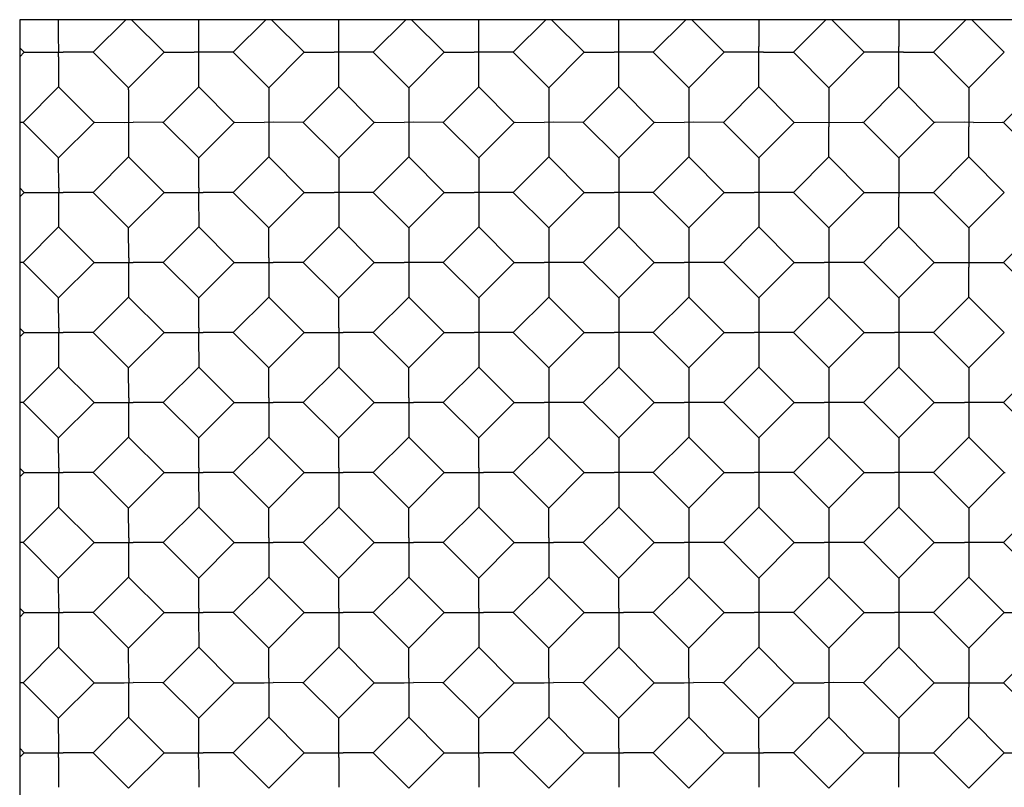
# Model space of a CAD drawing. Header units: inches. Extents: x 0 to 11.6, y 0 to 8.9.
# Tile 4 of 7: x 2.5 to 5, y 3.5 to 5.4. Entities that reach past the tile are written whole.
import ezdxf

# ---------------------------------------------------------------- set-up
doc = ezdxf.new("R2010")
doc.units = ezdxf.units.IN
doc.header["$LTSCALE"] = 0.636842
doc.header["$MEASUREMENT"] = 0
doc.layers.get('0').update_dxf_attribs({"linetype": 'CONTINUOUS'})

msp = doc.modelspace()

# ---------------------------------------------------------------- linework, layer by layer
at = {"color": 7, "linetype": 'Continuous'}
for p, q in [((2.5377, 5.3966), (2.5377, 1.6966)), ((8.0377, 5.3966), (2.5377, 5.3966)), ((2.7233, 5.3143), (2.8055, 5.3966)), ((2.9023, 5.3143), (2.8201, 5.3966)), ((2.9896, 5.3924), (2.9896, 5.3966)), ((3.0768, 5.3143), (3.1591, 5.3966)), ((3.2559, 5.3143), (3.1737, 5.3966)), ((3.3431, 5.3924), (3.3431, 5.3966)), ((3.4304, 5.3143), (3.5126, 5.3966)), ((3.6094, 5.3143), (3.5272, 5.3966)), ((3.6967, 5.3924), (3.6967, 5.3966)), ((3.7839, 5.3143), (3.8662, 5.3966)), ((3.963, 5.3143), (3.8808, 5.3966)), ((4.0502, 5.3924), (4.0502, 5.3966)), ((4.1375, 5.3143), (4.2197, 5.3966)), ((4.3165, 5.3143), (4.2343, 5.3966)), ((4.491, 5.3143), (4.5733, 5.3966)), ((4.5879, 5.3966), (4.6701, 5.3143)), ((4.8446, 5.3143), (4.9268, 5.3966)), ((4.9414, 5.3966), (5.0237, 5.3143)), ((2.9896, 5.3261), (2.9896, 5.3924)), ((3.3432, 5.3261), (3.3431, 5.3924)), ((3.6967, 5.3261), (3.6967, 5.3924)), ((4.0503, 5.3261), (4.0502, 5.3924)), ((2.5377, 5.3254), (2.5488, 5.3143)), ((2.9896, 5.2271), (2.9896, 5.3261)), ((3.3431, 5.2271), (3.3432, 5.3261)), ((3.6967, 5.2271), (3.6967, 5.3261)), ((4.0502, 5.2271), (4.0503, 5.3261)), ((4.4038, 5.3424), (4.4037, 5.3289)), ((4.4038, 5.3026), (4.4037, 5.3289)), ((4.7574, 5.3424), (4.7573, 5.3289)), ((4.7574, 5.3026), (4.7573, 5.3289)), ((2.5377, 5.3032), (2.5488, 5.3143)), ((2.6244, 5.3143), (2.6477, 5.3144)), ((2.636, 5.3027), (2.636, 5.2292)), ((2.8128, 5.2248), (2.7233, 5.3143)), ((2.8128, 5.2248), (2.9023, 5.3143)), ((2.9023, 5.3143), (2.9045, 5.3143)), ((2.9045, 5.3143), (2.9782, 5.3143)), ((3.1664, 5.2248), (3.0768, 5.3143)), ((3.1664, 5.2248), (3.2559, 5.3143)), ((3.2559, 5.3143), (3.258, 5.3143)), ((3.258, 5.3143), (3.3318, 5.3143)), ((3.5199, 5.2248), (3.4304, 5.3143)), ((3.5199, 5.2248), (3.6094, 5.3143)), ((3.6094, 5.3143), (3.6116, 5.3143)), ((3.6116, 5.3143), (3.6853, 5.3143)), ((3.8735, 5.2248), (3.7839, 5.3143)), ((3.8735, 5.2248), (3.963, 5.3143)), ((3.963, 5.3143), (3.9651, 5.3143)), ((3.9651, 5.3143), (4.0389, 5.3143)), ((4.227, 5.2248), (4.1375, 5.3143)), ((4.227, 5.2248), (4.3165, 5.3143)), ((4.3187, 5.3143), (4.3166, 5.3143)), ((4.3921, 5.3144), (4.3187, 5.3143)), ((4.4155, 5.3143), (4.3921, 5.3144)), ((4.4155, 5.3143), (4.4889, 5.3143)), ((4.4889, 5.3143), (4.491, 5.3143)), ((4.491, 5.3143), (4.5806, 5.2248)), ((4.5806, 5.2248), (4.6701, 5.3143)), ((4.6723, 5.3143), (4.6701, 5.3143)), ((4.7457, 5.3144), (4.6723, 5.3143)), ((4.769, 5.3143), (4.7457, 5.3144)), ((4.769, 5.3143), (4.8424, 5.3143)), ((4.8424, 5.3143), (4.8446, 5.3143)), ((4.8446, 5.3143), (4.9341, 5.2248)), ((4.9341, 5.2248), (5.0237, 5.3143)), ((2.636, 5.2271), (2.5465, 5.1375)), ((2.636, 5.2292), (2.636, 5.2271)), ((2.7256, 5.1375), (2.636, 5.2271)), ((2.9001, 5.1375), (2.9896, 5.2271)), ((3.0791, 5.1375), (2.9896, 5.2271)), ((3.1664, 5.2248), (3.1664, 5.0503)), ((3.2536, 5.1375), (3.3431, 5.2271)), ((3.4327, 5.1375), (3.3431, 5.2271)), ((3.5199, 5.2248), (3.5199, 5.0503)), ((3.6072, 5.1375), (3.6967, 5.2271)), ((3.7862, 5.1375), (3.6967, 5.2271)), ((3.8735, 5.2248), (3.8735, 5.0503)), ((3.9607, 5.1375), (4.0502, 5.2271)), ((4.1398, 5.1375), (4.0502, 5.2271)), ((4.227, 5.2248), (4.227, 5.0503)), ((4.3143, 5.1375), (4.4038, 5.2271)), ((4.4933, 5.1375), (4.4038, 5.2271)), ((4.5806, 5.2248), (4.5806, 5.2226)), ((4.6678, 5.1375), (4.7574, 5.2271)), ((4.8469, 5.1375), (4.7574, 5.2271)), ((5.0214, 5.1375), (5.1109, 5.2271)), ((2.8128, 5.2194), (2.8128, 5.1259)), ((4.9341, 5.1492), (4.9342, 5.1259)), ((2.636, 5.048), (2.5465, 5.1375)), ((2.636, 5.048), (2.7256, 5.1375)), ((2.8012, 5.1375), (2.8245, 5.1376)), ((2.8128, 5.1259), (2.8128, 5.0525)), ((2.9896, 5.048), (2.9001, 5.1375)), ((2.9896, 5.048), (3.0791, 5.1375)), ((3.0791, 5.1375), (3.0812, 5.1376)), ((3.0812, 5.1376), (3.155, 5.1375)), ((3.3431, 5.048), (3.2536, 5.1375)), ((3.3431, 5.048), (3.4327, 5.1375)), ((3.4327, 5.1375), (3.4348, 5.1376)), ((3.4348, 5.1376), (3.5086, 5.1375)), ((3.6967, 5.048), (3.6072, 5.1375)), ((3.6967, 5.048), (3.7862, 5.1375)), ((3.7862, 5.1375), (3.7884, 5.1376)), ((3.7884, 5.1376), (3.8621, 5.1375)), ((4.0502, 5.048), (3.9607, 5.1375)), ((4.0502, 5.048), (4.1398, 5.1375)), ((4.1398, 5.1375), (4.1419, 5.1376)), ((4.1419, 5.1376), (4.2157, 5.1375)), ((4.4038, 5.048), (4.3143, 5.1375)), ((4.4038, 5.048), (4.4933, 5.1375)), ((4.4933, 5.1375), (4.6657, 5.1376)), ((4.5806, 5.0556), (4.5806, 5.1258)), ((4.6657, 5.1376), (4.6678, 5.1375)), ((4.6678, 5.1375), (4.7574, 5.048)), ((4.7574, 5.048), (4.8469, 5.1375)), ((4.849, 5.1375), (4.8469, 5.1375)), ((4.9225, 5.1376), (4.849, 5.1375)), ((4.9458, 5.1375), (4.9225, 5.1376)), ((4.9458, 5.1375), (5.0192, 5.1376)), ((5.0192, 5.1376), (5.0214, 5.1375)), ((5.0214, 5.1375), (5.1109, 5.048)), ((2.636, 5.0459), (2.636, 5.048)), ((2.7233, 4.9608), (2.8128, 5.0503)), ((2.8128, 5.0525), (2.8128, 5.0503)), ((2.9023, 4.9608), (2.8128, 5.0503)), ((2.9896, 5.0459), (2.9896, 5.048)), ((3.0768, 4.9608), (3.1664, 5.0503)), ((3.2559, 4.9608), (3.1664, 5.0503)), ((3.3431, 5.048), (3.3431, 4.8735)), ((3.4304, 4.9608), (3.5199, 5.0503)), ((3.6094, 4.9608), (3.5199, 5.0503)), ((3.6967, 5.048), (3.6967, 4.8735)), ((3.7839, 4.9608), (3.8735, 5.0503)), ((3.963, 4.9608), (3.8735, 5.0503)), ((4.0502, 5.048), (4.0502, 4.8735)), ((4.1375, 4.9608), (4.227, 5.0503)), ((4.3165, 4.9608), (4.227, 5.0503)), ((4.4038, 5.048), (4.4038, 4.8735)), ((4.491, 4.9608), (4.5806, 5.0503)), ((4.6701, 4.9608), (4.5806, 5.0503)), ((4.7574, 5.048), (4.7574, 5.0459)), ((4.8446, 4.9608), (4.9341, 5.0503)), ((5.0237, 4.9608), (4.9341, 5.0503)), ((2.6361, 4.9725), (2.636, 5.0459)), ((2.9896, 4.9725), (2.9896, 5.0459)), ((2.6361, 4.9725), (2.636, 4.9491)), ((2.9896, 4.9725), (2.9895, 4.9491)), ((2.5488, 4.9608), (2.5377, 4.9719)), ((2.5377, 4.9497), (2.5488, 4.9608)), ((2.6244, 4.9607), (2.6477, 4.9608)), ((2.636, 4.9491), (2.636, 4.8757)), ((2.8128, 4.8712), (2.7233, 4.9608)), ((2.8128, 4.8712), (2.9023, 4.9608)), ((2.9779, 4.9607), (3.0013, 4.9608)), ((2.9895, 4.9491), (2.9896, 4.8757)), ((3.1664, 4.8712), (3.0768, 4.9608)), ((3.1664, 4.8712), (3.2559, 4.9608)), ((3.2559, 4.9608), (3.258, 4.9608)), ((3.258, 4.9608), (3.3318, 4.9607)), ((3.5199, 4.8712), (3.4304, 4.9608)), ((3.5199, 4.8712), (3.6094, 4.9608)), ((3.6094, 4.9608), (3.6116, 4.9608)), ((3.6116, 4.9608), (3.6853, 4.9607)), ((3.8735, 4.8712), (3.7839, 4.9608)), ((3.8735, 4.8712), (3.963, 4.9608)), ((3.963, 4.9608), (3.9651, 4.9608)), ((3.9651, 4.9608), (4.0389, 4.9607)), ((4.227, 4.8712), (4.1375, 4.9608)), ((4.227, 4.8712), (4.3165, 4.9608)), ((4.3165, 4.9608), (4.3187, 4.9608)), ((4.3187, 4.9608), (4.3924, 4.9607)), ((4.5806, 4.8712), (4.491, 4.9608)), ((4.5806, 4.8712), (4.6701, 4.9608)), ((4.6701, 4.9608), (4.8425, 4.9608)), ((4.7574, 4.8788), (4.7574, 4.949)), ((4.8425, 4.9608), (4.8446, 4.9608)), ((4.8446, 4.9608), (4.9341, 4.8712)), ((4.9341, 4.8712), (5.0237, 4.9608)), ((2.636, 4.8735), (2.5465, 4.784)), ((2.636, 4.8757), (2.636, 4.8735)), ((2.7256, 4.784), (2.636, 4.8735)), ((2.9001, 4.784), (2.9896, 4.8735)), ((2.9896, 4.8757), (2.9896, 4.8735)), ((3.0791, 4.784), (2.9896, 4.8735)), ((3.2536, 4.784), (3.3431, 4.8735)), ((3.4327, 4.784), (3.3431, 4.8735)), ((3.6072, 4.784), (3.6967, 4.8735)), ((3.7862, 4.784), (3.6967, 4.8735)), ((3.9607, 4.784), (4.0502, 4.8735)), ((4.1398, 4.784), (4.0502, 4.8735)), ((4.3143, 4.784), (4.4038, 4.8735)), ((4.4933, 4.784), (4.4038, 4.8735)), ((4.6678, 4.784), (4.7574, 4.8735)), ((4.8469, 4.784), (4.7574, 4.8735)), ((5.0214, 4.784), (5.1109, 4.8735)), ((2.8128, 4.8691), (2.8128, 4.8712)), ((2.8129, 4.7957), (2.8128, 4.8691)), ((3.1663, 4.8691), (3.1664, 4.8712)), ((3.1664, 4.7957), (3.1663, 4.8691)), ((3.5199, 4.8712), (3.5199, 4.6967)), ((3.8735, 4.8712), (3.8735, 4.6967)), ((4.227, 4.8712), (4.227, 4.6967)), ((4.5806, 4.8712), (4.5806, 4.6967)), ((4.9341, 4.8712), (4.9341, 4.8691)), ((2.636, 4.6945), (2.5465, 4.784)), ((2.636, 4.6945), (2.7256, 4.784)), ((2.8012, 4.7839), (2.8245, 4.784)), ((2.8129, 4.7957), (2.8128, 4.7723)), ((2.9896, 4.6945), (2.9001, 4.784)), ((2.9896, 4.6945), (3.0791, 4.784)), ((3.1547, 4.7839), (3.178, 4.784)), ((3.1664, 4.7957), (3.1663, 4.7723)), ((3.3431, 4.6945), (3.2536, 4.784)), ((3.3431, 4.6945), (3.4327, 4.784)), ((3.4327, 4.784), (3.4348, 4.784)), ((3.4348, 4.784), (3.5086, 4.784)), ((3.6967, 4.6945), (3.6072, 4.784)), ((3.6967, 4.6945), (3.7862, 4.784)), ((3.7862, 4.784), (3.7884, 4.784)), ((3.7884, 4.784), (3.8621, 4.784)), ((4.0502, 4.6945), (3.9607, 4.784)), ((4.0502, 4.6945), (4.1398, 4.784)), ((4.1398, 4.784), (4.1419, 4.784)), ((4.1419, 4.784), (4.2157, 4.784)), ((4.4038, 4.6945), (4.3143, 4.784)), ((4.4038, 4.6945), (4.4933, 4.784)), ((4.4933, 4.784), (4.4955, 4.784)), ((4.4955, 4.784), (4.5692, 4.784)), ((4.7574, 4.6945), (4.6678, 4.784)), ((4.7574, 4.6945), (4.8469, 4.784)), ((4.8469, 4.784), (5.0192, 4.784)), ((5.0192, 4.784), (5.0214, 4.784)), ((5.0214, 4.784), (5.1109, 4.6945)), ((2.8128, 4.7723), (2.8128, 4.6989)), ((3.1663, 4.7723), (3.1664, 4.6989)), ((4.9341, 4.7021), (4.9342, 4.7723)), ((2.8128, 4.6989), (2.8128, 4.6967)), ((3.1664, 4.6989), (3.1664, 4.6967)), ((2.636, 4.6923), (2.636, 4.6945)), ((2.6361, 4.6189), (2.636, 4.6923)), ((2.8128, 4.6967), (2.7233, 4.6072)), ((2.9023, 4.6072), (2.8128, 4.6967)), ((2.9896, 4.6923), (2.9896, 4.6945)), ((2.9896, 4.6189), (2.9896, 4.6923)), ((3.0768, 4.6072), (3.1664, 4.6967)), ((3.2559, 4.6072), (3.1664, 4.6967)), ((3.3431, 4.6923), (3.3431, 4.6945)), ((3.3432, 4.6189), (3.3431, 4.6923)), ((3.4304, 4.6072), (3.5199, 4.6967)), ((3.6094, 4.6072), (3.5199, 4.6967)), ((3.6967, 4.6945), (3.6967, 4.52)), ((3.7839, 4.6072), (3.8735, 4.6967)), ((3.963, 4.6072), (3.8735, 4.6967)), ((4.0502, 4.6945), (4.0502, 4.52)), ((4.1375, 4.6072), (4.227, 4.6967)), ((4.3165, 4.6072), (4.227, 4.6967)), ((4.4038, 4.6945), (4.4038, 4.52)), ((4.491, 4.6072), (4.5806, 4.6967)), ((4.6701, 4.6072), (4.5806, 4.6967)), ((4.7574, 4.6945), (4.7574, 4.52)), ((4.8446, 4.6072), (4.9341, 4.6967)), ((5.0237, 4.6072), (4.9341, 4.6967)), ((2.5488, 4.6072), (2.5377, 4.6183)), ((2.5377, 4.5961), (2.5488, 4.6072)), ((2.6244, 4.6072), (2.6477, 4.6073)), ((2.6361, 4.6189), (2.636, 4.5956)), ((2.8128, 4.5177), (2.7233, 4.6072)), ((2.8128, 4.5177), (2.9023, 4.6072)), ((2.9779, 4.6072), (3.0013, 4.6073)), ((2.9896, 4.6189), (2.9895, 4.5956)), ((3.1664, 4.5177), (3.0768, 4.6072)), ((3.1664, 4.5177), (3.2559, 4.6072)), ((3.3315, 4.6072), (3.3548, 4.6073)), ((3.3432, 4.6189), (3.3431, 4.5956)), ((3.5199, 4.5177), (3.4304, 4.6072)), ((3.5199, 4.5177), (3.6094, 4.6072)), ((3.6094, 4.6072), (3.6116, 4.6072)), ((3.6116, 4.6072), (3.6853, 4.6072)), ((3.8735, 4.5177), (3.7839, 4.6072)), ((3.8735, 4.5177), (3.963, 4.6072)), ((3.963, 4.6072), (3.9651, 4.6072)), ((3.9651, 4.6072), (4.0389, 4.6072)), ((4.227, 4.5177), (4.1375, 4.6072)), ((4.227, 4.5177), (4.3165, 4.6072)), ((4.3165, 4.6072), (4.3187, 4.6072)), ((4.3187, 4.6072), (4.3924, 4.6072)), ((4.5806, 4.5177), (4.491, 4.6072)), ((4.5806, 4.5177), (4.6701, 4.6072)), ((4.6701, 4.6072), (4.6722, 4.6072)), ((4.6722, 4.6072), (4.746, 4.6072)), ((4.9341, 4.5177), (4.8446, 4.6072)), ((4.9341, 4.5177), (5.0237, 4.6072)), ((2.636, 4.5956), (2.636, 4.5221)), ((2.9895, 4.5956), (2.9896, 4.5221)), ((3.3431, 4.5956), (3.3432, 4.5221)), ((2.636, 4.52), (2.5465, 4.4304)), ((2.636, 4.5221), (2.636, 4.52)), ((2.7256, 4.4304), (2.636, 4.52)), ((2.8128, 4.5155), (2.8128, 4.5177)), ((2.8129, 4.4421), (2.8128, 4.5155)), ((2.9896, 4.52), (2.9001, 4.4304)), ((2.9896, 4.5221), (2.9896, 4.52)), ((3.0791, 4.4304), (2.9896, 4.52)), ((3.1663, 4.5155), (3.1664, 4.5177)), ((3.1664, 4.4421), (3.1663, 4.5155)), ((3.2536, 4.4304), (3.3431, 4.52)), ((3.3432, 4.5221), (3.3431, 4.52)), ((3.4327, 4.4304), (3.3431, 4.52)), ((3.5199, 4.5155), (3.5199, 4.5177)), ((3.52, 4.4421), (3.5199, 4.5155)), ((3.6072, 4.4304), (3.6967, 4.52)), ((3.7862, 4.4304), (3.6967, 4.52)), ((3.8735, 4.5177), (3.8735, 4.3432)), ((3.9607, 4.4304), (4.0502, 4.52)), ((4.1398, 4.4304), (4.0502, 4.52)), ((4.227, 4.5177), (4.227, 4.3432)), ((4.3143, 4.4304), (4.4038, 4.52)), ((4.4933, 4.4304), (4.4038, 4.52)), ((4.5806, 4.5177), (4.5806, 4.3432)), ((4.6678, 4.4304), (4.7574, 4.52)), ((4.8469, 4.4304), (4.7574, 4.52)), ((4.9341, 4.5177), (4.9341, 4.3432)), ((5.0214, 4.4304), (5.1109, 4.52)), ((2.636, 4.3409), (2.5465, 4.4304)), ((2.636, 4.3409), (2.7256, 4.4304)), ((2.8012, 4.4304), (2.8245, 4.4305)), ((2.8129, 4.4421), (2.8128, 4.4188)), ((2.9896, 4.3409), (2.9001, 4.4304)), ((2.9896, 4.3409), (3.0791, 4.4304)), ((3.1547, 4.4304), (3.178, 4.4305)), ((3.1664, 4.4421), (3.1663, 4.4188)), ((3.3431, 4.3409), (3.2536, 4.4304)), ((3.3431, 4.3409), (3.4327, 4.4304)), ((3.5083, 4.4304), (3.5316, 4.4305)), ((3.52, 4.4421), (3.5199, 4.4188)), ((3.6967, 4.3409), (3.6072, 4.4304)), ((3.6967, 4.3409), (3.7862, 4.4304)), ((3.7862, 4.4304), (3.7884, 4.4304)), ((3.7884, 4.4304), (3.8621, 4.4304)), ((4.0502, 4.3409), (3.9607, 4.4304)), ((4.0502, 4.3409), (4.1398, 4.4304)), ((4.1398, 4.4304), (4.1419, 4.4304)), ((4.1419, 4.4304), (4.2157, 4.4304)), ((4.4038, 4.3409), (4.3143, 4.4304)), ((4.4038, 4.3409), (4.4933, 4.4304)), ((4.4933, 4.4304), (4.4955, 4.4304)), ((4.4955, 4.4304), (4.5692, 4.4304)), ((4.7574, 4.3409), (4.6678, 4.4304)), ((4.7574, 4.3409), (4.8469, 4.4304)), ((4.8469, 4.4304), (4.849, 4.4304)), ((4.849, 4.4304), (4.9228, 4.4304)), ((5.1109, 4.3409), (5.0214, 4.4304)), ((2.8128, 4.4188), (2.8128, 4.3454)), ((3.1663, 4.4188), (3.1664, 4.3454)), ((3.5199, 4.4188), (3.5199, 4.3454)), ((2.636, 4.3388), (2.636, 4.3409)), ((2.6361, 4.2653), (2.636, 4.3388)), ((2.8128, 4.3432), (2.7233, 4.2537)), ((2.8128, 4.3454), (2.8128, 4.3432)), ((2.9023, 4.2537), (2.8128, 4.3432)), ((2.9896, 4.3388), (2.9896, 4.3409)), ((2.9896, 4.2653), (2.9896, 4.3388)), ((3.1664, 4.3432), (3.0768, 4.2537)), ((3.1664, 4.3454), (3.1664, 4.3432)), ((3.2559, 4.2537), (3.1664, 4.3432)), ((3.3431, 4.3388), (3.3431, 4.3409)), ((3.3432, 4.2653), (3.3431, 4.3388)), ((3.4304, 4.2537), (3.5199, 4.3432)), ((3.5199, 4.3454), (3.5199, 4.3432)), ((3.6094, 4.2537), (3.5199, 4.3432)), ((3.6967, 4.3388), (3.6967, 4.3409)), ((3.6967, 4.2653), (3.6967, 4.3388)), ((3.7839, 4.2537), (3.8735, 4.3432)), ((3.963, 4.2537), (3.8735, 4.3432)), ((4.0502, 4.3409), (4.0502, 4.1664)), ((4.1375, 4.2537), (4.227, 4.3432)), ((4.3165, 4.2537), (4.227, 4.3432)), ((4.4038, 4.3409), (4.4038, 4.1664)), ((4.491, 4.2537), (4.5806, 4.3432)), ((4.6701, 4.2537), (4.5806, 4.3432)), ((4.7574, 4.3409), (4.7574, 4.1664)), ((4.8446, 4.2537), (4.9341, 4.3432)), ((5.0237, 4.2537), (4.9341, 4.3432)), ((2.5488, 4.2537), (2.5377, 4.2648)), ((2.5377, 4.2426), (2.5488, 4.2537)), ((2.6244, 4.2536), (2.6477, 4.2537)), ((2.6361, 4.2653), (2.636, 4.242)), ((2.8128, 4.1641), (2.7233, 4.2537)), ((2.8128, 4.1641), (2.9023, 4.2537)), ((2.9779, 4.2536), (3.0013, 4.2537)), ((2.9896, 4.2653), (2.9895, 4.242)), ((3.1664, 4.1641), (3.0768, 4.2537)), ((3.1664, 4.1641), (3.2559, 4.2537)), ((3.3315, 4.2536), (3.3548, 4.2537)), ((3.3432, 4.2653), (3.3431, 4.242)), ((3.5199, 4.1641), (3.4304, 4.2537)), ((3.5199, 4.1641), (3.6094, 4.2537)), ((3.685, 4.2536), (3.7084, 4.2537)), ((3.6967, 4.2653), (3.6967, 4.242)), ((3.8735, 4.1641), (3.7839, 4.2537)), ((3.8735, 4.1641), (3.963, 4.2537)), ((3.963, 4.2537), (3.9651, 4.2537)), ((3.9651, 4.2537), (4.0389, 4.2536)), ((4.227, 4.1641), (4.1375, 4.2537)), ((4.227, 4.1641), (4.3165, 4.2537)), ((4.3165, 4.2537), (4.3187, 4.2537)), ((4.3187, 4.2537), (4.3924, 4.2536)), ((4.5806, 4.1641), (4.491, 4.2537)), ((4.5806, 4.1641), (4.6701, 4.2537)), ((4.6701, 4.2537), (4.6722, 4.2537)), ((4.6722, 4.2537), (4.746, 4.2536)), ((4.9341, 4.1641), (4.8446, 4.2537)), ((4.9341, 4.1641), (5.0237, 4.2537)), ((5.0237, 4.2537), (5.0258, 4.2537)), ((2.636, 4.242), (2.636, 4.1686)), ((2.9895, 4.242), (2.9896, 4.1686)), ((3.3431, 4.242), (3.3432, 4.1686)), ((3.6967, 4.242), (3.6967, 4.1686)), ((2.636, 4.1664), (2.5465, 4.0769)), ((2.636, 4.1686), (2.636, 4.1664)), ((2.7256, 4.0769), (2.636, 4.1664)), ((2.8128, 4.162), (2.8128, 4.1641)), ((2.8129, 4.0886), (2.8128, 4.162)), ((2.9896, 4.1664), (2.9001, 4.0769)), ((2.9896, 4.1686), (2.9896, 4.1664)), ((3.0791, 4.0769), (2.9896, 4.1664)), ((3.1663, 4.162), (3.1664, 4.1641)), ((3.1664, 4.0886), (3.1663, 4.162)), ((3.3431, 4.1664), (3.2536, 4.0769)), ((3.3432, 4.1686), (3.3431, 4.1664)), ((3.4327, 4.0769), (3.3431, 4.1664)), ((3.5199, 4.162), (3.5199, 4.1641)), ((3.52, 4.0886), (3.5199, 4.162)), ((3.6072, 4.0769), (3.6967, 4.1664)), ((3.6967, 4.1686), (3.6967, 4.1664)), ((3.7862, 4.0769), (3.6967, 4.1664)), ((3.8735, 4.162), (3.8735, 4.1641)), ((3.8735, 4.0886), (3.8735, 4.162)), ((3.9607, 4.0769), (4.0502, 4.1664)), ((4.1398, 4.0769), (4.0502, 4.1664)), ((4.227, 4.1641), (4.227, 3.9896)), ((4.3143, 4.0769), (4.4038, 4.1664)), ((4.4933, 4.0769), (4.4038, 4.1664)), ((4.5806, 4.1641), (4.5806, 3.9896)), ((4.6678, 4.0769), (4.7574, 4.1664)), ((4.8469, 4.0769), (4.7574, 4.1664)), ((4.9341, 4.1641), (4.9341, 3.9896)), ((5.0214, 4.0769), (5.1109, 4.1664)), ((2.8129, 4.0886), (2.8128, 4.0652)), ((3.1664, 4.0886), (3.1663, 4.0652)), ((3.52, 4.0886), (3.5199, 4.0652)), ((3.8735, 4.0886), (3.8734, 4.0652)), ((2.636, 3.9874), (2.5465, 4.0769)), ((2.636, 3.9874), (2.7256, 4.0769)), ((2.8012, 4.0768), (2.8245, 4.0769)), ((2.8128, 4.0652), (2.8128, 3.9918)), ((2.9896, 3.9874), (2.9001, 4.0769)), ((2.9896, 3.9874), (3.0791, 4.0769)), ((3.1547, 4.0768), (3.178, 4.0769)), ((3.1663, 4.0652), (3.1664, 3.9918)), ((3.3431, 3.9874), (3.2536, 4.0769)), ((3.3431, 3.9874), (3.4327, 4.0769)), ((3.5083, 4.0768), (3.5316, 4.0769)), ((3.5199, 4.0652), (3.5199, 3.9918)), ((3.6967, 3.9874), (3.6072, 4.0769)), ((3.6967, 3.9874), (3.7862, 4.0769)), ((3.8618, 4.0768), (3.8851, 4.0769)), ((3.8734, 4.0652), (3.8735, 3.9918)), ((4.0502, 3.9874), (3.9607, 4.0769)), ((4.0502, 3.9874), (4.1398, 4.0769)), ((4.1398, 4.0769), (4.1419, 4.0769)), ((4.1419, 4.0769), (4.2157, 4.0768)), ((4.4038, 3.9874), (4.3143, 4.0769)), ((4.4038, 3.9874), (4.4933, 4.0769)), ((4.4933, 4.0769), (4.4955, 4.0769)), ((4.4955, 4.0769), (4.5692, 4.0768)), ((4.7574, 3.9874), (4.6678, 4.0769)), ((4.7574, 3.9874), (4.8469, 4.0769)), ((4.8469, 4.0769), (4.849, 4.0769)), ((4.849, 4.0769), (4.9228, 4.0768)), ((5.1109, 3.9874), (5.0214, 4.0769)), ((2.636, 3.9852), (2.636, 3.9874)), ((2.6361, 3.9118), (2.636, 3.9852)), ((2.8128, 3.9896), (2.7233, 3.9001)), ((2.8128, 3.9918), (2.8128, 3.9896)), ((2.9023, 3.9001), (2.8128, 3.9896)), ((2.9896, 3.9852), (2.9896, 3.9874)), ((2.9896, 3.9118), (2.9896, 3.9852)), ((3.1664, 3.9896), (3.0768, 3.9001)), ((3.1664, 3.9918), (3.1664, 3.9896)), ((3.2559, 3.9001), (3.1664, 3.9896)), ((3.3431, 3.9852), (3.3431, 3.9874)), ((3.3432, 3.9118), (3.3431, 3.9852)), ((3.4304, 3.9001), (3.5199, 3.9896)), ((3.5199, 3.9918), (3.5199, 3.9896)), ((3.6094, 3.9001), (3.5199, 3.9896)), ((3.6967, 3.9852), (3.6967, 3.9874)), ((3.6967, 3.9118), (3.6967, 3.9852)), ((3.7839, 3.9001), (3.8735, 3.9896)), ((3.8735, 3.9918), (3.8735, 3.9896)), ((3.963, 3.9001), (3.8735, 3.9896)), ((4.0502, 3.9852), (4.0502, 3.9874)), ((4.0503, 3.9118), (4.0502, 3.9852)), ((4.1375, 3.9001), (4.227, 3.9896)), ((4.3165, 3.9001), (4.227, 3.9896)), ((4.4038, 3.9874), (4.4038, 3.8129)), ((4.491, 3.9001), (4.5806, 3.9896)), ((4.6701, 3.9001), (4.5806, 3.9896)), ((4.7574, 3.9874), (4.7574, 3.8129)), ((4.8446, 3.9001), (4.9341, 3.9896)), ((5.0237, 3.9001), (4.9341, 3.9896)), ((2.5488, 3.9001), (2.5377, 3.9112)), ((2.6361, 3.9118), (2.636, 3.8885)), ((2.9896, 3.9118), (2.9895, 3.8885)), ((3.3432, 3.9118), (3.3431, 3.8885)), ((3.6967, 3.9118), (3.6967, 3.8885)), ((4.0503, 3.9118), (4.0502, 3.8885)), ((2.5377, 3.889), (2.5488, 3.9001)), ((2.5542, 3.9001), (2.6134, 3.9001)), ((2.636, 3.8885), (2.636, 3.815)), ((2.6587, 3.9001), (2.6477, 3.9001)), ((2.7179, 3.9001), (2.6587, 3.9001)), ((2.8128, 3.8106), (2.7233, 3.9001)), ((2.8128, 3.8106), (2.9023, 3.9001)), ((2.9077, 3.9001), (2.967, 3.9001)), ((2.9895, 3.8885), (2.9896, 3.815)), ((3.0123, 3.9001), (3.0013, 3.9001)), ((3.0715, 3.9001), (3.0123, 3.9001)), ((3.1664, 3.8106), (3.0768, 3.9001)), ((3.1664, 3.8106), (3.2559, 3.9001)), ((3.2613, 3.9001), (3.3205, 3.9001)), ((3.3431, 3.8885), (3.3432, 3.815)), ((3.3658, 3.9001), (3.3548, 3.9001)), ((3.425, 3.9001), (3.3658, 3.9001)), ((3.5199, 3.8106), (3.4304, 3.9001)), ((3.5199, 3.8106), (3.6094, 3.9001)), ((3.6148, 3.9001), (3.6741, 3.9001)), ((3.6967, 3.8885), (3.6967, 3.815)), ((3.7194, 3.9001), (3.7084, 3.9001)), ((3.7786, 3.9001), (3.7194, 3.9001)), ((3.8735, 3.8106), (3.7839, 3.9001)), ((3.8735, 3.8106), (3.963, 3.9001)), ((4.0502, 3.8885), (4.0503, 3.815)), ((4.1321, 3.9001), (4.0619, 3.9001)), ((4.227, 3.8106), (4.1375, 3.9001)), ((4.227, 3.8106), (4.3165, 3.9001)), ((4.3165, 3.9001), (4.3187, 3.9001)), ((4.3187, 3.9001), (4.3924, 3.9001)), ((4.5806, 3.8106), (4.491, 3.9001)), ((4.5806, 3.8106), (4.6701, 3.9001)), ((4.6701, 3.9001), (4.6722, 3.9001)), ((4.6722, 3.9001), (4.746, 3.9001)), ((4.9341, 3.8106), (4.8446, 3.9001)), ((5.0237, 3.9001), (4.9341, 3.8106)), ((5.0237, 3.9001), (5.1982, 3.9001)), ((2.636, 3.8129), (2.5465, 3.7233)), ((2.636, 3.815), (2.636, 3.8129)), ((2.7256, 3.7233), (2.636, 3.8129)), ((2.8128, 3.8084), (2.8128, 3.8106)), ((2.8129, 3.735), (2.8128, 3.8084)), ((2.9896, 3.8129), (2.9001, 3.7233)), ((2.9896, 3.815), (2.9896, 3.8129)), ((3.0791, 3.7233), (2.9896, 3.8129)), ((3.1663, 3.8084), (3.1664, 3.8106)), ((3.1664, 3.735), (3.1663, 3.8084)), ((3.3431, 3.8129), (3.2536, 3.7233)), ((3.3432, 3.815), (3.3431, 3.8129)), ((3.4327, 3.7233), (3.3431, 3.8129)), ((3.5199, 3.8084), (3.5199, 3.8106)), ((3.52, 3.735), (3.5199, 3.8084)), ((3.6072, 3.7233), (3.6967, 3.8129)), ((3.6967, 3.815), (3.6967, 3.8129)), ((3.7862, 3.7233), (3.6967, 3.8129)), ((3.8735, 3.8084), (3.8735, 3.8106)), ((3.8735, 3.735), (3.8735, 3.8084)), ((3.9607, 3.7233), (4.0502, 3.8129)), ((4.1398, 3.7233), (4.0502, 3.8129)), ((4.0503, 3.815), (4.0503, 3.8129)), ((4.227, 3.8084), (4.227, 3.8106)), ((4.2271, 3.735), (4.227, 3.8084)), ((4.3143, 3.7233), (4.4038, 3.8129)), ((4.4933, 3.7233), (4.4038, 3.8129)), ((4.5806, 3.8106), (4.5806, 3.6361)), ((4.6678, 3.7233), (4.7574, 3.8129)), ((4.8469, 3.7233), (4.7574, 3.8129)), ((5.1109, 3.8129), (5.0214, 3.7233)), ((2.8129, 3.735), (2.8128, 3.7117)), ((3.1664, 3.735), (3.1663, 3.7117)), ((3.52, 3.735), (3.5199, 3.7117)), ((3.8735, 3.735), (3.8734, 3.7117)), ((4.2271, 3.735), (4.227, 3.7117)), ((2.636, 3.6338), (2.5465, 3.7233)), ((2.636, 3.6338), (2.7256, 3.7233)), ((2.8012, 3.7233), (2.8245, 3.7234)), ((2.8128, 3.7117), (2.8128, 3.6382)), ((2.9896, 3.6338), (2.9001, 3.7233)), ((2.9896, 3.6338), (3.0791, 3.7233)), ((3.1547, 3.7233), (3.178, 3.7234)), ((3.1663, 3.7117), (3.1664, 3.6382)), ((3.3431, 3.6338), (3.2536, 3.7233)), ((3.3431, 3.6338), (3.4327, 3.7233)), ((3.5083, 3.7233), (3.5316, 3.7234)), ((3.5199, 3.7117), (3.5199, 3.6382)), ((3.6967, 3.6338), (3.6072, 3.7233)), ((3.6967, 3.6338), (3.7862, 3.7233)), ((3.8618, 3.7233), (3.8851, 3.7234)), ((3.8734, 3.7117), (3.8735, 3.6382)), ((4.0502, 3.6338), (3.9607, 3.7233)), ((4.0502, 3.6338), (4.1398, 3.7233)), ((4.2154, 3.7233), (4.2387, 3.7234)), ((4.227, 3.7117), (4.227, 3.6382)), ((4.4038, 3.6338), (4.3143, 3.7233)), ((4.4038, 3.6338), (4.4933, 3.7233)), ((4.4933, 3.7233), (4.4955, 3.7233)), ((4.4955, 3.7233), (4.5692, 3.7233)), ((4.7574, 3.6338), (4.6678, 3.7233)), ((4.8469, 3.7233), (4.7574, 3.6338)), ((4.8469, 3.7233), (5.0214, 3.7233)), ((4.9341, 3.6382), (4.9342, 3.712)), ((5.1109, 3.6338), (5.0214, 3.7233)), ((2.636, 3.6316), (2.636, 3.6338)), ((2.6361, 3.5582), (2.636, 3.6316)), ((2.8128, 3.6361), (2.7233, 3.5466)), ((2.8128, 3.6382), (2.8128, 3.6361)), ((2.9023, 3.5466), (2.8128, 3.6361)), ((2.9896, 3.6316), (2.9896, 3.6338)), ((2.9896, 3.5582), (2.9896, 3.6316)), ((3.1664, 3.6361), (3.0768, 3.5466)), ((3.1664, 3.6382), (3.1664, 3.6361)), ((3.2559, 3.5466), (3.1664, 3.6361)), ((3.3431, 3.6316), (3.3431, 3.6338)), ((3.3432, 3.5582), (3.3431, 3.6316)), ((3.4304, 3.5466), (3.5199, 3.6361)), ((3.5199, 3.6382), (3.5199, 3.6361)), ((3.6094, 3.5466), (3.5199, 3.6361)), ((3.6967, 3.6316), (3.6967, 3.6338)), ((3.6967, 3.5582), (3.6967, 3.6316)), ((3.7839, 3.5466), (3.8735, 3.6361)), ((3.8735, 3.6382), (3.8735, 3.6361)), ((3.963, 3.5466), (3.8735, 3.6361)), ((4.0502, 3.6316), (4.0502, 3.6338)), ((4.0503, 3.5582), (4.0502, 3.6316)), ((4.1375, 3.5466), (4.227, 3.6361)), ((4.227, 3.6382), (4.227, 3.6361)), ((4.3166, 3.5466), (4.227, 3.6361)), ((4.4038, 3.6316), (4.4038, 3.6338)), ((4.4038, 3.5582), (4.4038, 3.6316)), ((4.4911, 3.5466), (4.5806, 3.6361)), ((4.6701, 3.5466), (4.5806, 3.6361)), ((4.9341, 3.6361), (4.8446, 3.5466)), ((4.9341, 3.6361), (4.9341, 3.6382)), ((5.0237, 3.5466), (4.9341, 3.6361)), ((2.5488, 3.5466), (2.5377, 3.5577)), ((2.636, 3.5349), (2.6361, 3.5582)), ((2.9895, 3.5349), (2.9896, 3.5582)), ((3.3431, 3.5349), (3.3432, 3.5582)), ((3.6967, 3.5349), (3.6967, 3.5582)), ((4.0503, 3.5582), (4.0502, 3.5349)), ((4.4038, 3.5582), (4.4038, 3.5349)), ((2.5377, 3.5355), (2.5488, 3.5466)), ((2.6244, 3.5465), (2.6477, 3.5466)), ((2.8128, 3.457), (2.7233, 3.5466)), ((2.8128, 3.457), (2.9023, 3.5466)), ((2.9779, 3.5465), (3.0013, 3.5466)), ((3.1664, 3.457), (3.0768, 3.5466)), ((3.1664, 3.457), (3.2559, 3.5466)), ((3.3315, 3.5465), (3.3548, 3.5466)), ((3.5199, 3.457), (3.4304, 3.5466)), ((3.5199, 3.457), (3.6094, 3.5466)), ((3.685, 3.5465), (3.7084, 3.5466)), ((3.8735, 3.457), (3.7839, 3.5466)), ((3.8735, 3.457), (3.963, 3.5466)), ((4.0386, 3.5465), (4.0619, 3.5466)), ((4.227, 3.457), (4.1375, 3.5466)), ((4.227, 3.457), (4.3166, 3.5466)), ((4.3921, 3.5465), (4.4155, 3.5466)), ((4.5806, 3.457), (4.4911, 3.5466)), ((4.6701, 3.5466), (4.5806, 3.457)), ((4.6701, 3.5466), (4.8446, 3.5466)), ((4.7573, 3.4614), (4.7574, 3.5352)), ((4.9341, 3.457), (4.8446, 3.5466)), ((5.0237, 3.5466), (4.9341, 3.457)), ((5.0237, 3.5466), (5.1982, 3.5466)), ((2.636, 3.4615), (2.636, 3.4593)), ((2.9896, 3.4615), (2.9896, 3.4593)), ((3.3432, 3.4615), (3.3431, 3.4593)), ((3.6967, 3.4615), (3.6967, 3.4593)), ((4.0503, 3.4615), (4.0503, 3.4593)), ((4.4038, 3.4615), (4.4038, 3.4593)), ((4.7574, 3.4593), (4.7573, 3.4614))]:
    msp.add_line(p, q, dxfattribs=at)
for points in [[(2.636, 5.3425), (2.636, 5.3842), (2.636, 5.3912), (2.636, 5.3966)], [(4.4038, 5.3966), (4.4038, 5.3912), (4.4038, 5.3424)], [(4.7574, 5.3966), (4.7574, 5.3912), (4.7574, 5.3424)], [(2.636, 5.3027), (2.6361, 5.329), (2.636, 5.3425)], [(2.5488, 5.3143), (2.5509, 5.3143), (2.6244, 5.3143)], [(2.7233, 5.3143), (2.7211, 5.3143), (2.6477, 5.3144)], [(3.0768, 5.3143), (3.0012, 5.3144), (2.9782, 5.3143)], [(3.4304, 5.3143), (3.3548, 5.3144), (3.3318, 5.3143)], [(3.7839, 5.3143), (3.7084, 5.3144), (3.6853, 5.3143)], [(4.1375, 5.3143), (4.0619, 5.3144), (4.0389, 5.3143)], [(4.4038, 5.2271), (4.4038, 5.2292), (4.4038, 5.3026)], [(4.7573, 5.2271), (4.7573, 5.2292), (4.7574, 5.3026)], [(2.8128, 5.2194), (2.8128, 5.2226), (2.8128, 5.2248)], [(4.5806, 5.2226), (4.5805, 5.1491), (4.5806, 5.1258)], [(4.9341, 5.2248), (4.9341, 5.2226), (4.9341, 5.1492)], [(2.5465, 5.1375), (2.5451, 5.1375), (2.5377, 5.1375)], [(2.7256, 5.1376), (2.7277, 5.1376), (2.8012, 5.1375)], [(2.9001, 5.1375), (2.8979, 5.1375), (2.8245, 5.1376)], [(3.2536, 5.1375), (3.178, 5.1376), (3.155, 5.1375)], [(3.6072, 5.1375), (3.5316, 5.1376), (3.5086, 5.1375)], [(3.9607, 5.1375), (3.8851, 5.1376), (3.8621, 5.1375)], [(4.3143, 5.1375), (4.2387, 5.1376), (4.2157, 5.1375)], [(4.9341, 5.0503), (4.9341, 5.0524), (4.9342, 5.1259)], [(4.5806, 5.0503), (4.5806, 5.0524), (4.5806, 5.0556)], [(4.7574, 5.0459), (4.7573, 4.9724), (4.7574, 4.949)], [(2.5488, 4.9608), (2.5509, 4.9608), (2.6244, 4.9607)], [(2.7233, 4.9608), (2.7211, 4.9608), (2.6477, 4.9608)], [(2.9023, 4.9608), (2.9045, 4.9608), (2.9779, 4.9607)], [(3.0768, 4.9608), (3.0747, 4.9608), (3.0013, 4.9608)], [(3.4304, 4.9608), (3.3548, 4.9608), (3.3318, 4.9607)], [(3.7839, 4.9608), (3.7084, 4.9608), (3.6853, 4.9607)], [(4.1375, 4.9608), (4.0619, 4.9608), (4.0389, 4.9607)], [(4.491, 4.9608), (4.4155, 4.9608), (4.3924, 4.9607)], [(4.7573, 4.8735), (4.7573, 4.8757), (4.7574, 4.8788)], [(4.9341, 4.8691), (4.9341, 4.7956), (4.9342, 4.7723)], [(2.5465, 4.784), (2.5451, 4.784), (2.5377, 4.784)], [(2.7256, 4.784), (2.7277, 4.784), (2.8012, 4.7839)], [(2.9001, 4.784), (2.8979, 4.784), (2.8245, 4.784)], [(3.0791, 4.784), (3.0813, 4.784), (3.1547, 4.7839)], [(3.2536, 4.784), (3.2515, 4.784), (3.178, 4.784)], [(3.6072, 4.784), (3.5316, 4.784), (3.5086, 4.784)], [(3.9607, 4.784), (3.8851, 4.784), (3.8621, 4.784)], [(4.3143, 4.784), (4.2387, 4.784), (4.2157, 4.784)], [(4.6678, 4.784), (4.5922, 4.784), (4.5692, 4.784)], [(4.9341, 4.6967), (4.9341, 4.6989), (4.9341, 4.7021)], [(2.5488, 4.6072), (2.5509, 4.6072), (2.6244, 4.6072)], [(2.7233, 4.6072), (2.7211, 4.6072), (2.6477, 4.6073)], [(2.9023, 4.6072), (2.9045, 4.6072), (2.9779, 4.6072)], [(3.0768, 4.6072), (3.0747, 4.6072), (3.0013, 4.6073)], [(3.2559, 4.6072), (3.2581, 4.6072), (3.3315, 4.6072)], [(3.4304, 4.6072), (3.4282, 4.6072), (3.3548, 4.6073)], [(3.7839, 4.6072), (3.7084, 4.6072), (3.6853, 4.6072)], [(4.1375, 4.6072), (4.0619, 4.6072), (4.0389, 4.6072)], [(4.491, 4.6072), (4.4155, 4.6072), (4.3924, 4.6072)], [(4.8446, 4.6072), (4.769, 4.6072), (4.746, 4.6072)], [(2.5465, 4.4304), (2.5451, 4.4304), (2.5377, 4.4304)], [(2.7256, 4.4304), (2.7277, 4.4305), (2.8012, 4.4304)], [(2.9001, 4.4304), (2.8979, 4.4304), (2.8245, 4.4305)], [(3.0791, 4.4304), (3.0813, 4.4305), (3.1547, 4.4304)], [(3.2536, 4.4304), (3.2515, 4.4304), (3.178, 4.4305)], [(3.4327, 4.4304), (3.4348, 4.4305), (3.5083, 4.4304)], [(3.6072, 4.4304), (3.605, 4.4304), (3.5316, 4.4305)], [(3.9607, 4.4304), (3.8851, 4.4305), (3.8621, 4.4304)], [(4.3143, 4.4304), (4.2387, 4.4305), (4.2157, 4.4304)], [(4.6678, 4.4304), (4.5922, 4.4305), (4.5692, 4.4304)], [(5.0214, 4.4304), (4.9458, 4.4305), (4.9228, 4.4304)], [(2.5488, 4.2537), (2.5509, 4.2537), (2.6244, 4.2536)], [(2.7233, 4.2537), (2.7211, 4.2536), (2.6477, 4.2537)], [(2.9023, 4.2537), (2.9045, 4.2537), (2.9779, 4.2536)], [(3.0768, 4.2537), (3.0747, 4.2536), (3.0013, 4.2537)], [(3.2559, 4.2537), (3.2581, 4.2537), (3.3315, 4.2536)], [(3.4304, 4.2537), (3.4282, 4.2536), (3.3548, 4.2537)], [(3.6094, 4.2537), (3.6116, 4.2537), (3.685, 4.2536)], [(3.7839, 4.2537), (3.7818, 4.2536), (3.7084, 4.2537)], [(4.1375, 4.2537), (4.0619, 4.2537), (4.0389, 4.2536)], [(4.491, 4.2537), (4.4155, 4.2537), (4.3924, 4.2536)], [(4.8446, 4.2537), (4.769, 4.2537), (4.746, 4.2536)], [(2.5465, 4.0769), (2.5451, 4.0769), (2.5377, 4.0769)], [(2.7256, 4.0769), (2.7277, 4.0769), (2.8012, 4.0768)], [(2.9001, 4.0769), (2.8979, 4.0769), (2.8245, 4.0769)], [(3.0791, 4.0769), (3.0813, 4.0769), (3.1547, 4.0768)], [(3.2536, 4.0769), (3.2515, 4.0769), (3.178, 4.0769)], [(3.4327, 4.0769), (3.4348, 4.0769), (3.5083, 4.0768)], [(3.6072, 4.0769), (3.605, 4.0769), (3.5316, 4.0769)], [(3.7862, 4.0769), (3.7884, 4.0769), (3.8618, 4.0768)], [(3.9607, 4.0769), (3.9586, 4.0769), (3.8851, 4.0769)], [(4.3143, 4.0769), (4.2387, 4.0769), (4.2157, 4.0768)], [(4.6678, 4.0769), (4.5922, 4.0769), (4.5692, 4.0768)], [(5.0214, 4.0769), (4.9458, 4.0769), (4.9228, 4.0768)], [(2.5488, 3.9001), (2.5509, 3.9001), (2.5542, 3.9001)], [(2.6134, 3.9001), (2.6244, 3.9001), (2.6477, 3.9001)], [(2.7233, 3.9001), (2.7211, 3.9001), (2.7179, 3.9001)], [(2.9023, 3.9001), (2.9045, 3.9001), (2.9077, 3.9001)], [(2.967, 3.9001), (2.9779, 3.9001), (3.0013, 3.9001)], [(3.0768, 3.9001), (3.0747, 3.9001), (3.0715, 3.9001)], [(3.2559, 3.9001), (3.2581, 3.9001), (3.2613, 3.9001)], [(3.3205, 3.9001), (3.3315, 3.9001), (3.3548, 3.9001)], [(3.4304, 3.9001), (3.4282, 3.9001), (3.425, 3.9001)], [(3.6094, 3.9001), (3.6116, 3.9001), (3.6148, 3.9001)], [(3.6741, 3.9001), (3.685, 3.9001), (3.7084, 3.9001)], [(3.7839, 3.9001), (3.7818, 3.9001), (3.7786, 3.9001)], [(3.963, 3.9001), (3.9652, 3.9001), (3.9684, 3.9001)], [(3.9684, 3.9001), (4.0386, 3.9001), (4.0619, 3.9001)], [(4.1375, 3.9001), (4.1353, 3.9001), (4.1321, 3.9001)], [(4.491, 3.9001), (4.4155, 3.9001), (4.3924, 3.9001)], [(4.8446, 3.9001), (4.769, 3.9001), (4.746, 3.9001)], [(4.9341, 3.8106), (4.9341, 3.735), (4.9342, 3.712)], [(2.5465, 3.7233), (2.5451, 3.7233), (2.5377, 3.7233)], [(2.7256, 3.7233), (2.7277, 3.7233), (2.8012, 3.7233)], [(2.9001, 3.7233), (2.8979, 3.7233), (2.8245, 3.7234)], [(3.0791, 3.7233), (3.0813, 3.7233), (3.1547, 3.7233)], [(3.2536, 3.7233), (3.2515, 3.7233), (3.178, 3.7234)], [(3.4327, 3.7233), (3.4348, 3.7233), (3.5083, 3.7233)], [(3.6072, 3.7233), (3.605, 3.7233), (3.5316, 3.7234)], [(3.7862, 3.7233), (3.7884, 3.7233), (3.8618, 3.7233)], [(3.9607, 3.7233), (3.9586, 3.7233), (3.8851, 3.7234)], [(4.1398, 3.7233), (4.1419, 3.7233), (4.2154, 3.7233)], [(4.3143, 3.7233), (4.3121, 3.7233), (4.2387, 3.7234)], [(4.6678, 3.7233), (4.5922, 3.7234), (4.5692, 3.7233)], [(4.7574, 3.6338), (4.7573, 3.5582), (4.7574, 3.5352)], [(2.5488, 3.5466), (2.5509, 3.5466), (2.6244, 3.5465)], [(2.636, 3.5349), (2.636, 3.4742), (2.636, 3.4615)], [(2.7233, 3.5465), (2.7211, 3.5465), (2.6477, 3.5466)], [(2.9023, 3.5466), (2.9045, 3.5466), (2.9779, 3.5465)], [(2.9895, 3.5349), (2.9896, 3.4742), (2.9896, 3.4615)], [(3.0768, 3.5465), (3.0747, 3.5465), (3.0013, 3.5466)], [(3.2559, 3.5466), (3.2581, 3.5466), (3.3315, 3.5465)], [(3.3431, 3.5349), (3.3431, 3.4742), (3.3432, 3.4615)], [(3.4304, 3.5465), (3.4282, 3.5465), (3.3548, 3.5466)], [(3.6094, 3.5466), (3.6116, 3.5466), (3.685, 3.5465)], [(3.6967, 3.5349), (3.6967, 3.4742), (3.6967, 3.4615)], [(3.7839, 3.5465), (3.7818, 3.5465), (3.7084, 3.5466)], [(3.963, 3.5466), (3.9652, 3.5466), (4.0386, 3.5465)], [(4.0502, 3.5349), (4.0502, 3.4742), (4.0503, 3.4615)], [(4.1375, 3.5465), (4.1353, 3.5465), (4.0619, 3.5466)], [(4.3166, 3.5466), (4.3187, 3.5466), (4.3921, 3.5465)], [(4.4038, 3.5349), (4.4038, 3.4742), (4.4038, 3.4615)], [(4.491, 3.5465), (4.4889, 3.5465), (4.4155, 3.5466)]]:
    msp.add_lwpolyline(points, dxfattribs=at)

doc.saveas('drawing.dxf')
